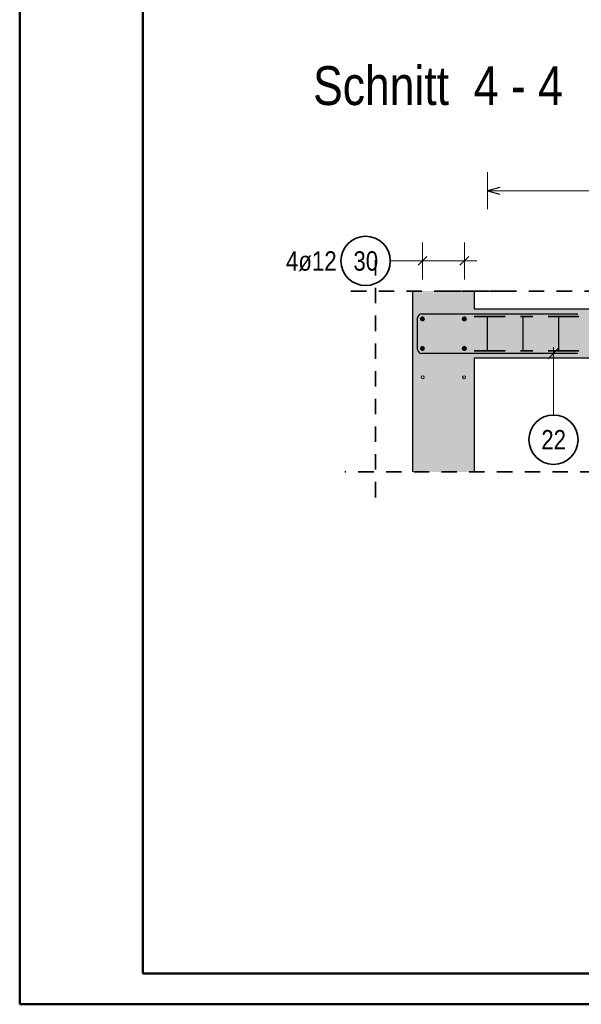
# Model space of a CAD drawing. Header units: millimetres. Extents: x -1.6 to 96.2, y -42.8 to 42.
# Tile 1 of 43: x 0 to 4.6, y 0 to 8. Entities that reach past the tile are written whole.
import ezdxf

# ---------------------------------------------------------------- set-up
doc = ezdxf.new("R2010")
doc.units = ezdxf.units.MM
doc.linetypes.add('DASHDOT', pattern=[1, 0.5, -0.25, 0, -0.25])
doc.linetypes.add('HIDDEN', pattern=[0.375, 0.25, -0.125])
for name, color, linetype, lineweight in [('Bewehrung', 7, 'Continuous', 20), ('NploBewehrung', 7, 'Continuous', 20), ('Schraffuren', 7, 'Continuous', 20)]:
    doc.layers.add(name, color=color, linetype=linetype, lineweight=lineweight)
doc.styles.add('Arial Narrow', font='ARIALN.TTF')

msp = doc.modelspace()

# ---------------------------------------------------------------- hatches: boundary and pattern name
at = {"layer": 'Schraffuren', "lineweight": 50, "true_color": 0xd7ffd7}
for points in [[(3.687377, 5.789633), (3.687377, 4.321892), (3.187377, 4.321892), (3.187377, 5.789633)], [(6.25808, 5.243371), (3.687376, 5.243371), (3.687376, 5.643371), (6.25808, 5.643371)]]:
    msp.add_hatch(color=254, dxfattribs=at).paths.add_polyline_path(points)

# ---------------------------------------------------------------- linework, layer by layer
at = {"color": 4, "linetype": 'Continuous', "lineweight": 50}
for p, q in [((0, 42.05), (0, 0)), ((1, 41.8), (1, 0.25)), ((1, 0.25), (87.25, 0.25)), ((0, 0), (87.5, 0))]:
    msp.add_line(p, q, dxfattribs=at)
at = {"color": 2, "linetype": 'HIDDEN', "lineweight": 35, "ltscale": 0.5}
for p, q in [((2.887397, 6.039633), (2.887397, 4.071892)), ((3.937377, 5.789633), (2.637397, 5.789633)), ((10.330798, 5.789633), (3.437377, 5.789633)), ((9.171732, 4.321892), (2.637397, 4.321892))]:
    msp.add_line(p, q, dxfattribs=at)
at = {"color": 3, "linetype": 'Continuous', "lineweight": 25}
for p, q in [((3.187377, 5.789633), (3.187377, 4.321892)), ((3.687377, 5.789633), (3.687377, 5.643371)), ((6.25808, 5.643371), (3.687376, 5.643371)), ((6.25808, 5.243371), (3.687376, 5.243371)), ((3.687377, 5.243371), (3.687377, 4.321892))]:
    msp.add_line(p, q, dxfattribs=at)
at = {"layer": 'Bewehrung', "color": 5, "linetype": 'Continuous', "lineweight": 18, "ltscale": 0.5}
for p, q in [((3.267376, 5.883596), (3.267376, 6.183596)), ((3.267376, 5.883596), (3.267376, 6.183596)), ((3.607376, 5.883596), (3.607376, 6.183596)), ((3.607376, 5.883596), (3.607376, 6.183596)), ((3.006551, 6.033596), (3.167376, 6.033596)), ((3.707376, 6.033596), (3.167376, 6.033596)), ((4.330539, 4.782787), (4.330539, 5.333371))]:
    msp.add_line(p, q, dxfattribs=at)
at = {"layer": 'Bewehrung', "color": 3, "linetype": 'Continuous', "lineweight": 25, "ltscale": 0.5}
for p, q in [((3.232021, 5.998241), (3.302731, 6.068952)), ((3.232021, 5.998241), (3.302731, 6.068952)), ((3.572021, 5.998241), (3.642731, 6.068952)), ((3.572021, 5.998241), (3.642731, 6.068952)), ((3.259377, 5.603371), (4.527377, 5.603371)), ((3.227377, 5.315371), (3.227377, 5.571371)), ((4.527377, 5.283371), (3.259377, 5.283371)), ((4.374733, 5.327565), (4.286345, 5.239176))]:
    msp.add_line(p, q, dxfattribs=at)
at = {"layer": 'Bewehrung', "color": 2, "linetype": 'DASHDOT', "lineweight": 35, "ltscale": 0.5}
for p, q in [((3.687376, 5.583371), (6.16704, 5.583371)), ((3.687376, 5.303371), (6.16704, 5.303371))]:
    msp.add_line(p, q, dxfattribs=at)
at = {"layer": 'Bewehrung', "color": 2, "linetype": 'Continuous', "lineweight": 35, "ltscale": 0.5}
for centre in [(2.806551, 6.033596), (4.330539, 4.582787)]:
    msp.add_circle(centre, 0.2, dxfattribs=at)
at = {"layer": 'Bewehrung', "color": 4, "linetype": 'Continuous', "lineweight": 50, "ltscale": 0.5}
for centre, radius in [((3.267376, 5.563371), 0.012), ((3.267376, 5.563371), 0.012), ((3.267376, 5.563371), 0.0108), ((3.267376, 5.563371), 0.0084), ((3.267376, 5.563371), 0.006), ((3.267376, 5.563371), 0.0036), ((3.267376, 5.563371), 0.0012), ((3.607376, 5.563371), 0.012), ((3.607376, 5.563371), 0.012), ((3.607376, 5.563371), 0.0108), ((3.607376, 5.563371), 0.0084), ((3.607376, 5.563371), 0.006), ((3.607376, 5.563371), 0.0036), ((3.607376, 5.563371), 0.0012), ((3.267376, 5.323371), 0.012), ((3.267376, 5.323371), 0.012), ((3.267376, 5.323371), 0.0108), ((3.267376, 5.323371), 0.0084), ((3.267376, 5.323371), 0.006), ((3.267376, 5.323371), 0.0036), ((3.267376, 5.323371), 0.0012), ((3.607376, 5.323371), 0.012), ((3.607376, 5.323371), 0.012), ((3.607376, 5.323371), 0.0108), ((3.607376, 5.323371), 0.0084), ((3.607376, 5.323371), 0.006), ((3.607376, 5.323371), 0.0036), ((3.607376, 5.323371), 0.0012)]:
    msp.add_circle(centre, radius, dxfattribs=at)
at = {"layer": 'Bewehrung', "color": 3, "linetype": 'Continuous', "lineweight": 25, "ltscale": 0.5}
for centre, start, end in [((3.259377, 5.571371), 90, 180), ((3.259377, 5.315371), 180, 270)]:
    msp.add_arc(centre, 0.032, start, end, dxfattribs=at)
at = {"layer": 'NploBewehrung', "color": 9, "linetype": 'Continuous', "lineweight": 0, "ltscale": 0.5}
for centre in [(3.269377, 5.089655), (3.269377, 5.089655), (3.605377, 5.089655), (3.605377, 5.089655)]:
    msp.add_circle(centre, 0.012, dxfattribs=at)
at = {"layer": 'Schraffuren', "color": 5, "linetype": 'Continuous', "lineweight": 18, "ltscale": 0.5}
for p, q in [((3.795376, 6.753522), (3.795376, 6.453522)), ((7.840078, 6.603522), (3.795376, 6.603522))]:
    msp.add_line(p, q, dxfattribs=at)
at = {"layer": 'Schraffuren', "color": 3, "linetype": 'Continuous', "lineweight": 25, "ltscale": 0.5}
for p, q in [((3.895376, 6.630317), (3.795376, 6.603522)), ((3.795376, 6.603522), (3.895376, 6.576727)), ((3.795376, 5.303371), (3.795376, 5.583371)), ((4.084283, 5.303371), (4.084283, 5.583371)), ((4.373191, 5.303371), (4.373191, 5.583371))]:
    msp.add_line(p, q, dxfattribs=at)

# ---------------------------------------------------------------- texts
at = {"color": 1, "lineweight": 70, "style": 'Arial Narrow'}
msp.add_text('Schnitt  4 - 4   M. 1:25', height=0.315, dxfattribs=at).set_placement((2.380089, 7.299301))
at = {"layer": 'Bewehrung', "color": 2, "lineweight": 35, "char_height": 0.1575, "attachment_point": 1, "line_spacing_factor": 0.9, "style": 'Arial Narrow'}
for s, insert in [('4ø12', (2.160201, 6.112346)), ('30', (2.707326, 6.112346)), ('22', (4.231314, 4.661537))]:
    msp.add_mtext(s, dxfattribs=dict(at, insert=insert))

doc.saveas('drawing.dxf')
